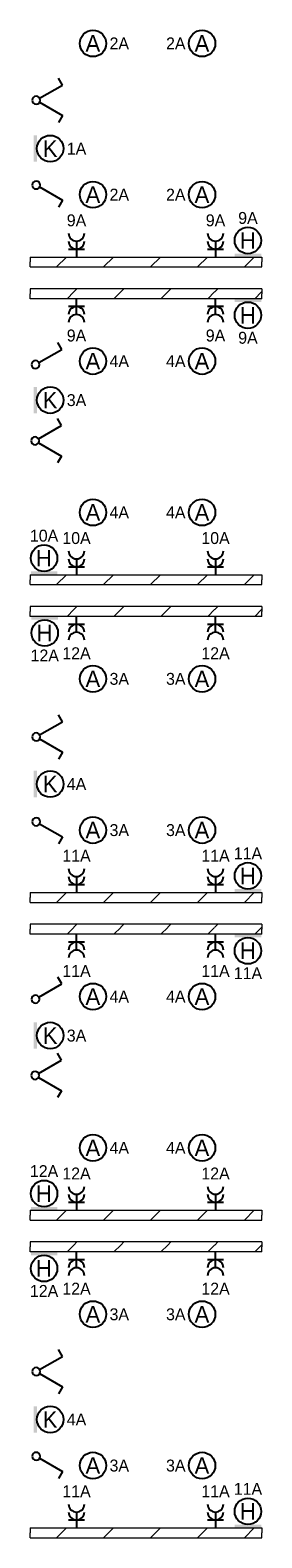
# Model space of a CAD drawing. Header units: millimetres. Extents: x 2866 to 82825, y 5804 to 55791.
# Tile 27 of 28: x 51998 to 55498, y 8095 to 30872. Entities that reach past the tile are written whole.
import ezdxf
from ezdxf.enums import TextEntityAlignment as Align

# ---------------------------------------------------------------- set-up
doc = ezdxf.new("R2010")
doc.units = ezdxf.units.MM
for name, color, linetype, lineweight in [('Level 14', 1, 'Continuous', 0), ('Level 16', 1, 'Continuous', 0), ('Level 18', 1, 'Continuous', 0), ('Level 19', 1, 'Continuous', 0)]:
    doc.layers.add(name, color=color, linetype=linetype, lineweight=lineweight)
doc.styles.add('Style-WORKING', font='WORKING.shx')

# ---------------------------------------------------------------- blocks, each defined once
blk = doc.blocks.new('EA8')
at = {"layer": 'Level 18', "color": 3, "linetype": 'Continuous', "lineweight": 25}
blk.add_circle((2.5, 0), 2, dxfattribs=at)
blk.add_solid([(0.5, -2), (0.5, 2), (0, -2), (0, 2)], dxfattribs=at)
at = {"layer": 'Level 18', "color": 1, "linetype": 'Continuous', "lineweight": 18, "style": 'Style-WORKING'}
blk.add_attdef('EA8_880', text='', height=1.8, dxfattribs=at).set_placement((2.8, 2.5), align=Align.CENTER)
at = {"layer": 'Level 18', "color": 2, "linetype": 'Continuous', "lineweight": 18, "style": 'Style-WORKING'}
blk.add_attdef('EA8_879', text='', height=2.5, dxfattribs=at).set_placement((2.48, 0), align=Align.MIDDLE_CENTER)
at = {"layer": 'Level 18', "color": 1, "linetype": 'Continuous', "lineweight": 18, "style": 'Style-WORKING'}
blk.add_attdef('EA8_882', text='', height=1.8, dxfattribs=at).set_placement((5, 0), align=Align.MIDDLE_LEFT)
blk.add_attdef('EA8_881', text='', height=1.8, dxfattribs=at).set_placement((2.8, -2.5), align=Align.TOP_CENTER)
blk = doc.blocks.new('EA6')
at = {"layer": 'Level 18', "color": 3, "linetype": 'Continuous', "lineweight": 25}
blk.add_circle((0, 2.5), 2, dxfattribs=at)
blk.add_solid([(-2, 0), (2, 0), (-2, 0.5), (2, 0.5)], dxfattribs=at)
at = {"layer": 'Level 18', "color": 1, "linetype": 'Continuous', "lineweight": 18, "style": 'Style-WORKING'}
blk.add_attdef('EA6_887', text='', height=1.8, dxfattribs=at).set_placement((0, 5), align=Align.CENTER)
blk.add_attdef('EA6_888', text='', height=1.8, dxfattribs=at).set_placement((-1.9, 2.5), align=Align.MIDDLE_RIGHT)
at = {"layer": 'Level 18', "color": 2, "linetype": 'Continuous', "lineweight": 18, "style": 'Style-WORKING'}
blk.add_attdef('EA6_886', text='', height=2.5, dxfattribs=at).set_placement((-0.02, 2.5), align=Align.MIDDLE_CENTER)
at = {"layer": 'Level 18', "color": 1, "linetype": 'Continuous', "lineweight": 18, "style": 'Style-WORKING'}
blk.add_attdef('EA6_889', text='', height=1.8, dxfattribs=at).set_placement((2.5, 2.5), align=Align.MIDDLE_LEFT)
blk = doc.blocks.new('EA9')
at = {"layer": 'Level 18', "color": 3, "linetype": 'Continuous', "lineweight": 25}
blk.add_circle((0, -2.5), 2, dxfattribs=at)
blk.add_solid([(-2, -0.5), (2, -0.5), (-2, 0), (2, 0)], dxfattribs=at)
at = {"layer": 'Level 18', "color": 1, "linetype": 'Continuous', "lineweight": 18, "style": 'Style-WORKING'}
blk.add_attdef('EA9_894', text='', height=1.8, dxfattribs=at).set_placement((-1.9, -2.5), align=Align.MIDDLE_RIGHT)
at = {"layer": 'Level 18', "color": 2, "linetype": 'Continuous', "lineweight": 18, "style": 'Style-WORKING'}
blk.add_attdef('EA9_893', text='', height=2.5, dxfattribs=at).set_placement((-0.02, -2.5), align=Align.MIDDLE_CENTER)
at = {"layer": 'Level 18', "color": 1, "linetype": 'Continuous', "lineweight": 18, "style": 'Style-WORKING'}
blk.add_attdef('EA9_895', text='', height=1.8, dxfattribs=at).set_placement((2.5, -2.5), align=Align.MIDDLE_LEFT)
blk.add_attdef('EA9_896', text='', height=1.8, dxfattribs=at).set_placement((0, -5), align=Align.TOP_CENTER)
blk = doc.blocks.new('EC6')
at = {"layer": 'Level 18', "color": 3, "linetype": 'Continuous', "lineweight": 25}
blk.add_circle((0, 0), 2, dxfattribs=at)
at = {"layer": 'Level 18', "color": 1, "linetype": 'Continuous', "lineweight": 18, "style": 'Style-WORKING'}
blk.add_attdef('EC6_900', text='', height=1.8, dxfattribs=at).set_placement((0.3, 2.5), align=Align.CENTER)
blk.add_attdef('EC6_901', text='', height=1.8, dxfattribs=at).set_placement((-1.9, 0), align=Align.MIDDLE_RIGHT)
at = {"layer": 'Level 18', "color": 2, "linetype": 'Continuous', "lineweight": 18, "style": 'Style-WORKING'}
blk.add_attdef('EC6_899', text='', height=2.5, dxfattribs=at).set_placement((-0.02, 0), align=Align.MIDDLE_CENTER)
at = {"layer": 'Level 18', "color": 1, "linetype": 'Continuous', "lineweight": 18, "style": 'Style-WORKING'}
blk.add_attdef('EC6_903', text='', height=1.8, dxfattribs=at).set_placement((2.5, 0), align=Align.MIDDLE_LEFT)
blk.add_attdef('EC6_902', text='', height=1.8, dxfattribs=at).set_placement((0.3, -2.5), align=Align.TOP_CENTER)
blk = doc.blocks.new('EL6_2')
at = {"layer": 'Level 16', "color": 3, "linetype": 'Continuous', "lineweight": 25}
for p, q in [((2.4, 0), (0, 0)), ((1.2, 1.2), (1.2, -1.2))]:
    blk.add_line(p, q, dxfattribs=at)
for centre in [(2.4, 0), (3.6, 0)]:
    blk.add_arc(centre, 1.2, 90, 270, dxfattribs=at)
at = {"layer": 'Level 16', "color": 2, "linetype": 'Continuous', "lineweight": 18, "style": 'Style-WORKING'}
blk.add_attdef('EL6_2_6265', text='', height=1.8, rotation=270, dxfattribs=at).set_placement((4.66, -0.3), align=Align.CENTER)
blk.add_attdef('EL6_2_6266', text='', height=1.8, rotation=90, dxfattribs=at).set_placement((4.66, 0), align=Align.TOP_CENTER)
blk.add_attdef('EL6_2_6268', text='', height=1.8, rotation=180, dxfattribs=at).set_placement((4.06, 0), align=Align.MIDDLE_RIGHT)
blk.add_attdef('EL6_2_6267', text='', height=1.8, dxfattribs=at).set_placement((4.66, 0), align=Align.MIDDLE_LEFT)
blk = doc.blocks.new('EH6_1')
at = {"layer": 'Level 19', "color": 3, "linetype": 'Continuous', "lineweight": 25}
for p, q in [((-2.3, 3.98), (-3.36, 3.38)), ((-0.3, 0.5), (-2.3, 3.98)), ((0.3, 0.5), (2.3, 3.98)), ((2.3, 3.98), (3.34, 3.38))]:
    blk.add_line(p, q, dxfattribs=at)
at = {"layer": 'Level 19', "color": 3, "linetype": 'Continuous', "lineweight": 25, "extrusion": (0, 0, -1)}
blk.add_circle((0.005, 0), 0.6, dxfattribs=at)
at = {"layer": 'Level 19', "color": 1, "linetype": 'Continuous', "lineweight": 0, "style": 'Style-WORKING'}
for tag, p in [('EH6_1_6392', (-2.42, 4.4)), ('EH6_1_6388', (2.42, 4.4))]:
    blk.add_attdef(tag, text='', height=1.8, rotation=270, dxfattribs=at).set_placement(p, align=Align.MIDDLE_RIGHT)
for tag, p in [('EH6_1_6393', (-2.42, 5)), ('EH6_1_6389', (2.42, 5))]:
    blk.add_attdef(tag, text='', height=1.8, rotation=90, dxfattribs=at).set_placement(p, align=Align.MIDDLE_LEFT)
for tag, p in [('EH6_1_6394', (-2.72, 4.5)), ('EH6_1_6390', (2.12, 4.5))]:
    blk.add_attdef(tag, text='', height=1.8, rotation=180, dxfattribs=at).set_placement(p, align=Align.TOP_CENTER)
for tag, p in [('EH6_1_6391', (-2.12, 4.5)), ('EH6_1_6387', (2.72, 4.5))]:
    blk.add_attdef(tag, text='', height=1.8, dxfattribs=at).set_placement(p, align=Align.CENTER)
blk = doc.blocks.new('EH0_2')
at = {"layer": 'Level 19', "color": 3, "linetype": 'Continuous', "lineweight": 25}
for p, q in [((0.3, 0.5), (2.3, 3.98)), ((2.3, 3.98), (3.36, 3.38))]:
    blk.add_line(p, q, dxfattribs=at)
at = {"layer": 'Level 19', "color": 3, "linetype": 'Continuous', "lineweight": 25, "extrusion": (0, 0, -1)}
blk.add_circle((-0.005, 0), 0.6, dxfattribs=at)
at = {"layer": 'Level 19', "color": 1, "linetype": 'Continuous', "lineweight": 0, "style": 'Style-WORKING'}
blk.add_attdef('EH0_2_6400', text='', height=1.8, rotation=270, dxfattribs=at).set_placement((2.42, 4.4), align=Align.MIDDLE_RIGHT)
blk.add_attdef('EH0_2_6401', text='', height=1.8, rotation=90, dxfattribs=at).set_placement((2.42, 5), align=Align.MIDDLE_LEFT)
blk.add_attdef('EH0_2_6402', text='', height=1.8, rotation=180, dxfattribs=at).set_placement((2.12, 4.5), align=Align.TOP_CENTER)
blk.add_attdef('EH0_2_6399', text='', height=1.8, dxfattribs=at).set_placement((2.72, 4.5), align=Align.CENTER)
blk = doc.blocks.new('EH0')
at = {"layer": 'Level 19', "color": 3, "linetype": 'Continuous', "lineweight": 25}
for p, q in [((0.3, 0.5), (2.3, 3.98)), ((2.3, 3.98), (3.34, 3.38))]:
    blk.add_line(p, q, dxfattribs=at)
blk.add_circle((-0.005, 0), 0.6, dxfattribs=at)
at = {"layer": 'Level 19', "color": 1, "linetype": 'Continuous', "lineweight": 0, "style": 'Style-WORKING'}
blk.add_attdef('EH0_6285', text='', height=1.8, rotation=90, dxfattribs=at).set_placement((2.42, 5), align=Align.MIDDLE_LEFT)
blk.add_attdef('EH0_6284', text='', height=1.8, rotation=270, dxfattribs=at).set_placement((2.42, 4.4), align=Align.MIDDLE_RIGHT)
blk.add_attdef('EH0_6286', text='', height=1.8, rotation=180, dxfattribs=at).set_placement((2.12, 4.5), align=Align.TOP_CENTER)
blk.add_attdef('EH0_6283', text='', height=1.8, dxfattribs=at).set_placement((2.72, 4.5), align=Align.CENTER)
blk = doc.blocks.new('EH6')
at = {"layer": 'Level 19', "color": 3, "linetype": 'Continuous', "lineweight": 25}
for p, q in [((-2.3, 3.98), (-3.34, 3.38)), ((-0.3, 0.5), (-2.3, 3.98)), ((0.3, 0.5), (2.3, 3.98)), ((2.3, 3.98), (3.36, 3.38))]:
    blk.add_line(p, q, dxfattribs=at)
blk.add_circle((0.005, 0), 0.6, dxfattribs=at)
at = {"layer": 'Level 19', "color": 1, "linetype": 'Continuous', "lineweight": 0, "style": 'Style-WORKING'}
for tag, p in [('EH6_6299', (-2.42, 5)), ('EH6_6295', (2.42, 5))]:
    blk.add_attdef(tag, text='', height=1.8, rotation=90, dxfattribs=at).set_placement(p, align=Align.MIDDLE_LEFT)
for tag, p in [('EH6_6298', (-2.42, 4.4)), ('EH6_6294', (2.42, 4.4))]:
    blk.add_attdef(tag, text='', height=1.8, rotation=270, dxfattribs=at).set_placement(p, align=Align.MIDDLE_RIGHT)
for tag, p in [('EH6_6300', (-2.72, 4.5)), ('EH6_6296', (2.12, 4.5))]:
    blk.add_attdef(tag, text='', height=1.8, rotation=180, dxfattribs=at).set_placement(p, align=Align.TOP_CENTER)
for tag, p in [('EH6_6297', (-2.12, 4.5)), ('EH6_6293', (2.72, 4.5))]:
    blk.add_attdef(tag, text='', height=1.8, dxfattribs=at).set_placement(p, align=Align.CENTER)

msp = doc.modelspace()

# ---------------------------------------------------------------- hatches: boundary and pattern name
at = {"layer": 'Level 14', "linetype": 'Continuous', "lineweight": 18}
h = msp.add_hatch(dxfattribs=at)
h.set_pattern_fill('EZ7', color=2, style=0, pattern_type=2)
h.set_pattern_definition([(45, (54490.43, 27969.84), (-709, 6e-14), [1001.26, -1.41])])
h.paths.add_polyline_path([(51998, 27295), (55498, 27295), (55498, 27445), (51998, 27445)])
h = msp.add_hatch(dxfattribs=at)
h.set_pattern_fill('EZ7', color=2, style=0, pattern_type=2)
h.set_pattern_definition([(45, (54075.73, 26209.1), (-709, 6e-14), [1001.26, -1.41])])
h.paths.add_polyline_path([(55498, 26965), (51998, 26965), (51998, 26815), (55498, 26815)])
h = msp.add_hatch(dxfattribs=at)
h.set_pattern_fill('EZ7', color=2, style=0, pattern_type=2)
h.set_pattern_definition([(45, (54490.43, 23169.84), (-709, 6e-14), [1001.26, -1.41])])
h.paths.add_polyline_path([(51998, 22495), (55498, 22495), (55498, 22645), (51998, 22645)])
h = msp.add_hatch(dxfattribs=at)
h.set_pattern_fill('EZ7', color=2, style=0, pattern_type=2)
h.set_pattern_definition([(45, (54075.73, 21409.1), (-709, 6e-14), [1001.26, -1.41])])
h.paths.add_polyline_path([(55498, 22165), (51998, 22165), (51998, 22015), (55498, 22015)])
h = msp.add_hatch(dxfattribs=at)
h.set_pattern_fill('EZ7', color=2, style=0, pattern_type=2)
h.set_pattern_definition([(45, (54490.43, 18369.84), (-709, 6e-14), [1001.26, -1.41])])
h.paths.add_polyline_path([(51998, 17695), (55498, 17695), (55498, 17845), (51998, 17845)])
h = msp.add_hatch(dxfattribs=at)
h.set_pattern_fill('EZ7', color=2, style=0, pattern_type=2)
h.set_pattern_definition([(45, (54075.73, 16609.1), (-709, 6e-14), [1001.26, -1.41])])
h.paths.add_polyline_path([(55498, 17365), (51998, 17365), (51998, 17215), (55498, 17215)])
h = msp.add_hatch(dxfattribs=at)
h.set_pattern_fill('EZ7', color=2, style=0, pattern_type=2)
h.set_pattern_definition([(45, (54490.43, 13569.84), (-709, 6e-14), [1001.26, -1.41])])
h.paths.add_polyline_path([(51998, 12895), (55498, 12895), (55498, 13045), (51998, 13045)])
h = msp.add_hatch(dxfattribs=at)
h.set_pattern_fill('EZ7', color=2, style=0, pattern_type=2)
h.set_pattern_definition([(45, (54075.73, 11809.1), (-709, 6e-14), [1001.26, -1.41])])
h.paths.add_polyline_path([(55498, 12565), (51998, 12565), (51998, 12415), (55498, 12415)])
h = msp.add_hatch(dxfattribs=at)
h.set_pattern_fill('EZ7', color=2, style=0, pattern_type=2)
h.set_pattern_definition([(45, (54490.43, 8769.84), (-709, 6e-14), [1001.26, -1.41])])
h.paths.add_polyline_path([(51998, 8095), (55498, 8095), (55498, 8245), (51998, 8245)])

# ---------------------------------------------------------------- linework, layer by layer
at = {"layer": 'Level 14', "color": 3, "linetype": 'CONTINUOUS', "lineweight": 0}
for p, q in [((51998, 27445), (51998, 27370)), ((51998, 27445), (55498, 27445)), ((51998, 27295), (51998, 27370)), ((55498, 27445), (55498, 27370)), ((55498, 27295), (55498, 27370)), ((51998, 27295), (55498, 27295)), ((55498, 26965), (51998, 26965)), ((51998, 26965), (51998, 26890)), ((51998, 26815), (51998, 26890)), ((55498, 26965), (55498, 26890)), ((55498, 26815), (55498, 26890)), ((55498, 26815), (51998, 26815)), ((51998, 22645), (51998, 22570)), ((51998, 22645), (55498, 22645)), ((51998, 22495), (51998, 22570)), ((55498, 22645), (55498, 22570)), ((55498, 22495), (55498, 22570)), ((51998, 22495), (55498, 22495)), ((55498, 22165), (51998, 22165)), ((51998, 22165), (51998, 22090)), ((55498, 22165), (55498, 22090)), ((51998, 22015), (51998, 22090)), ((55498, 22015), (51998, 22015)), ((55498, 22015), (55498, 22090)), ((51998, 17845), (51998, 17770)), ((51998, 17845), (55498, 17845)), ((51998, 17695), (51998, 17770)), ((55498, 17845), (55498, 17770)), ((55498, 17695), (55498, 17770)), ((51998, 17695), (55498, 17695)), ((55498, 17365), (51998, 17365)), ((51998, 17365), (51998, 17290)), ((55498, 17365), (55498, 17290)), ((51998, 17215), (51998, 17290)), ((55498, 17215), (51998, 17215)), ((55498, 17215), (55498, 17290)), ((51998, 13045), (51998, 12970)), ((51998, 13045), (55498, 13045)), ((55498, 13045), (55498, 12970)), ((51998, 12895), (51998, 12970)), ((51998, 12895), (55498, 12895)), ((55498, 12895), (55498, 12970)), ((55498, 12565), (51998, 12565)), ((51998, 12565), (51998, 12490)), ((55498, 12565), (55498, 12490)), ((51998, 12415), (51998, 12490)), ((55498, 12415), (51998, 12415)), ((55498, 12415), (55498, 12490)), ((51998, 8245), (51998, 8170)), ((51998, 8245), (55498, 8245)), ((55498, 8245), (55498, 8170)), ((51998, 8095), (51998, 8170)), ((51998, 8095), (55498, 8095)), ((55498, 8095), (55498, 8170))]:
    msp.add_line(p, q, dxfattribs=at)

# ---------------------------------------------------------------- block references
at = {"layer": 'Level 16', "color": 3, "linetype": 'Continuous', "lineweight": 25}
ref = msp.add_blockref('EL6_2', (52698, 27445), dxfattribs=dict(at, xscale=100, yscale=100, zscale=100, rotation=90))
ref.add_attrib('EL6_2_6265', '9A', dxfattribs={"color": 2, "linetype": 'Continuous', "lineweight": 18, "height": 180, "style": 'Style-WORKING'}).set_placement((52698, 27909), align=Align.CENTER)
ref = msp.add_blockref('EL6_2', (54798, 27445), dxfattribs=dict(at, xscale=100, yscale=100, zscale=100, rotation=90))
ref.add_attrib('EL6_2_6265', '9A', dxfattribs={"color": 2, "linetype": 'Continuous', "lineweight": 18, "height": 180, "style": 'Style-WORKING'}).set_placement((54798, 27909), align=Align.CENTER)
at = {"layer": 'Level 16', "color": 3, "linetype": 'Continuous', "lineweight": 25, "xscale": 100, "yscale": 100, "zscale": 100, "rotation": 270}
for p, values in [((52698, 26815), {'EL6_2_6266': '9A'}), ((54798, 26815), {'EL6_2_6266': '9A'}), ((52698, 22015), {'EL6_2_6266': '12A'}), ((54798, 22015), {'EL6_2_6266': '12A'}), ((52698, 17215), {'EL6_2_6266': '11A'}), ((54798, 17215), {'EL6_2_6266': '11A'}), ((52698, 12415), {'EL6_2_6266': '12A'}), ((54798, 12415), {'EL6_2_6266': '12A'})]:
    msp.add_blockref('EL6_2', p, dxfattribs=at).add_auto_attribs(values)
at = {"layer": 'Level 16', "color": 3, "linetype": 'Continuous', "lineweight": 25}
ref = msp.add_blockref('EL6_2', (52698, 22645), dxfattribs=dict(at, xscale=100, yscale=100, zscale=100, rotation=90))
ref.add_attrib('EL6_2_6265', '10A', dxfattribs={"color": 2, "linetype": 'Continuous', "lineweight": 18, "height": 180, "style": 'Style-WORKING'}).set_placement((52698, 23109), align=Align.CENTER)
ref = msp.add_blockref('EL6_2', (54798, 22645), dxfattribs=dict(at, xscale=100, yscale=100, zscale=100, rotation=90))
ref.add_attrib('EL6_2_6265', '10A', dxfattribs={"color": 2, "linetype": 'Continuous', "lineweight": 18, "height": 180, "style": 'Style-WORKING'}).set_placement((54798, 23109), align=Align.CENTER)
ref = msp.add_blockref('EL6_2', (52698, 17845), dxfattribs=dict(at, xscale=100, yscale=100, zscale=100, rotation=90))
ref.add_attrib('EL6_2_6265', '11A', dxfattribs={"color": 2, "linetype": 'Continuous', "lineweight": 18, "height": 180, "style": 'Style-WORKING'}).set_placement((52698, 18309), align=Align.CENTER)
ref = msp.add_blockref('EL6_2', (54798, 17845), dxfattribs=dict(at, xscale=100, yscale=100, zscale=100, rotation=90))
ref.add_attrib('EL6_2_6265', '11A', dxfattribs={"color": 2, "linetype": 'Continuous', "lineweight": 18, "height": 180, "style": 'Style-WORKING'}).set_placement((54798, 18309), align=Align.CENTER)
ref = msp.add_blockref('EL6_2', (52698, 13045), dxfattribs=dict(at, xscale=100, yscale=100, zscale=100, rotation=90))
ref.add_attrib('EL6_2_6265', '12A', dxfattribs={"color": 2, "linetype": 'Continuous', "lineweight": 18, "height": 180, "style": 'Style-WORKING'}).set_placement((52698, 13509), align=Align.CENTER)
ref = msp.add_blockref('EL6_2', (54798, 13045), dxfattribs=dict(at, xscale=100, yscale=100, zscale=100, rotation=90))
ref.add_attrib('EL6_2_6265', '12A', dxfattribs={"color": 2, "linetype": 'Continuous', "lineweight": 18, "height": 180, "style": 'Style-WORKING'}).set_placement((54798, 13509), align=Align.CENTER)
ref = msp.add_blockref('EL6_2', (52698, 8245), dxfattribs=dict(at, xscale=100, yscale=100, zscale=100, rotation=90))
ref.add_attrib('EL6_2_6265', '11A', dxfattribs={"color": 2, "linetype": 'Continuous', "lineweight": 18, "height": 180, "style": 'Style-WORKING'}).set_placement((52698, 8709), align=Align.CENTER)
ref = msp.add_blockref('EL6_2', (54798, 8245), dxfattribs=dict(at, xscale=100, yscale=100, zscale=100, rotation=90))
ref.add_attrib('EL6_2_6265', '11A', dxfattribs={"color": 2, "linetype": 'Continuous', "lineweight": 18, "height": 180, "style": 'Style-WORKING'}).set_placement((54798, 8709), align=Align.CENTER)
at = {"layer": 'Level 18', "color": 3, "linetype": 'Continuous', "lineweight": 25, "xscale": 100, "yscale": 100, "zscale": 100}
for name, p, values in [('EC6', (52947, 30672), {'EC6_899': 'A', 'EC6_903': '2A'}), ('EA8', (52051, 29083), {'EA8_879': 'K', 'EA8_882': '1A'}), ('EC6', (52947, 28387), {'EC6_899': 'A', 'EC6_903': '2A'}), ('EA6', (55288, 27445), {'EA6_886': 'H', 'EA6_887': '9A'}), ('EA9', (55288, 26815), {'EA9_893': 'H', 'EA9_896': '9A'}), ('EC6', (52947, 25872), {'EC6_899': 'A', 'EC6_903': '4A'}), ('EA8', (52051, 25283), {'EA8_879': 'K', 'EA8_882': '3A'}), ('EC6', (52947, 23587), {'EC6_899': 'A', 'EC6_903': '4A'}), ('EA6', (52208, 22645), {'EA6_886': 'H', 'EA6_887': '10A'}), ('EA9', (52218, 22015), {'EA9_893': 'H', 'EA9_896': '12A'}), ('EC6', (52947, 21072), {'EC6_899': 'A', 'EC6_903': '3A'}), ('EA8', (52051, 19483), {'EA8_879': 'K', 'EA8_882': '4A'}), ('EC6', (52947, 18787), {'EC6_899': 'A', 'EC6_903': '3A'}), ('EA6', (55288, 17845), {'EA6_886': 'H', 'EA6_887': '11A'}), ('EA9', (55288, 17215), {'EA9_893': 'H', 'EA9_896': '11A'}), ('EC6', (52947, 16272), {'EC6_899': 'A', 'EC6_903': '4A'}), ('EA8', (52051, 15683), {'EA8_879': 'K', 'EA8_882': '3A'}), ('EC6', (52947, 13987), {'EC6_899': 'A', 'EC6_903': '4A'}), ('EA6', (52208, 13045), {'EA6_886': 'H', 'EA6_887': '12A'}), ('EA9', (52208, 12415), {'EA9_893': 'H', 'EA9_896': '12A'}), ('EC6', (52947, 11472), {'EC6_899': 'A', 'EC6_903': '3A'}), ('EA8', (52051, 9883), {'EA8_879': 'K', 'EA8_882': '4A'}), ('EC6', (52947, 9187), {'EC6_899': 'A', 'EC6_903': '3A'}), ('EA6', (55288, 8245), {'EA6_886': 'H', 'EA6_887': '11A'})]:
    msp.add_blockref(name, p, dxfattribs=at).add_auto_attribs(values)
at = {"layer": 'Level 18', "color": 3, "linetype": 'Continuous', "lineweight": 25}
ref = msp.add_blockref('EC6', (54595, 30672), dxfattribs=dict(at, xscale=100, yscale=100, zscale=100))
ref.add_attrib('EC6_899', 'A', dxfattribs={"color": 2, "linetype": 'Continuous', "lineweight": 18, "height": 250, "style": 'Style-WORKING'}).set_placement((54593, 30672), align=Align.MIDDLE_CENTER)
ref.add_attrib('EC6_901', '2A', dxfattribs={"color": 1, "linetype": 'Continuous', "lineweight": 18, "height": 180, "style": 'Style-WORKING'}).set_placement((54345, 30672), align=Align.MIDDLE_RIGHT)
ref = msp.add_blockref('EC6', (54595, 28387), dxfattribs=dict(at, xscale=100, yscale=100, zscale=100))
ref.add_attrib('EC6_899', 'A', dxfattribs={"color": 2, "linetype": 'Continuous', "lineweight": 18, "height": 250, "style": 'Style-WORKING'}).set_placement((54593, 28387), align=Align.MIDDLE_CENTER)
ref.add_attrib('EC6_901', '2A', dxfattribs={"color": 1, "linetype": 'Continuous', "lineweight": 18, "height": 180, "style": 'Style-WORKING'}).set_placement((54345, 28387), align=Align.MIDDLE_RIGHT)
ref = msp.add_blockref('EC6', (54595, 25872), dxfattribs=dict(at, xscale=100, yscale=100, zscale=100))
ref.add_attrib('EC6_899', 'A', dxfattribs={"color": 2, "linetype": 'Continuous', "lineweight": 18, "height": 250, "style": 'Style-WORKING'}).set_placement((54593, 25872), align=Align.MIDDLE_CENTER)
ref.add_attrib('EC6_901', '4A', dxfattribs={"color": 1, "linetype": 'Continuous', "lineweight": 18, "height": 180, "style": 'Style-WORKING'}).set_placement((54345, 25872), align=Align.MIDDLE_RIGHT)
ref = msp.add_blockref('EC6', (54595, 23587), dxfattribs=dict(at, xscale=100, yscale=100, zscale=100))
ref.add_attrib('EC6_899', 'A', dxfattribs={"color": 2, "linetype": 'Continuous', "lineweight": 18, "height": 250, "style": 'Style-WORKING'}).set_placement((54593, 23587), align=Align.MIDDLE_CENTER)
ref.add_attrib('EC6_901', '4A', dxfattribs={"color": 1, "linetype": 'Continuous', "lineweight": 18, "height": 180, "style": 'Style-WORKING'}).set_placement((54345, 23587), align=Align.MIDDLE_RIGHT)
ref = msp.add_blockref('EC6', (54595, 21072), dxfattribs=dict(at, xscale=100, yscale=100, zscale=100))
ref.add_attrib('EC6_899', 'A', dxfattribs={"color": 2, "linetype": 'Continuous', "lineweight": 18, "height": 250, "style": 'Style-WORKING'}).set_placement((54593, 21072), align=Align.MIDDLE_CENTER)
ref.add_attrib('EC6_901', '3A', dxfattribs={"color": 1, "linetype": 'Continuous', "lineweight": 18, "height": 180, "style": 'Style-WORKING'}).set_placement((54345, 21072), align=Align.MIDDLE_RIGHT)
ref = msp.add_blockref('EC6', (54595, 18787), dxfattribs=dict(at, xscale=100, yscale=100, zscale=100))
ref.add_attrib('EC6_899', 'A', dxfattribs={"color": 2, "linetype": 'Continuous', "lineweight": 18, "height": 250, "style": 'Style-WORKING'}).set_placement((54593, 18787), align=Align.MIDDLE_CENTER)
ref.add_attrib('EC6_901', '3A', dxfattribs={"color": 1, "linetype": 'Continuous', "lineweight": 18, "height": 180, "style": 'Style-WORKING'}).set_placement((54345, 18787), align=Align.MIDDLE_RIGHT)
ref = msp.add_blockref('EC6', (54595, 16272), dxfattribs=dict(at, xscale=100, yscale=100, zscale=100))
ref.add_attrib('EC6_899', 'A', dxfattribs={"color": 2, "linetype": 'Continuous', "lineweight": 18, "height": 250, "style": 'Style-WORKING'}).set_placement((54593, 16272), align=Align.MIDDLE_CENTER)
ref.add_attrib('EC6_901', '4A', dxfattribs={"color": 1, "linetype": 'Continuous', "lineweight": 18, "height": 180, "style": 'Style-WORKING'}).set_placement((54345, 16272), align=Align.MIDDLE_RIGHT)
ref = msp.add_blockref('EC6', (54595, 13987), dxfattribs=dict(at, xscale=100, yscale=100, zscale=100))
ref.add_attrib('EC6_899', 'A', dxfattribs={"color": 2, "linetype": 'Continuous', "lineweight": 18, "height": 250, "style": 'Style-WORKING'}).set_placement((54593, 13987), align=Align.MIDDLE_CENTER)
ref.add_attrib('EC6_901', '4A', dxfattribs={"color": 1, "linetype": 'Continuous', "lineweight": 18, "height": 180, "style": 'Style-WORKING'}).set_placement((54345, 13987), align=Align.MIDDLE_RIGHT)
ref = msp.add_blockref('EC6', (54595, 11472), dxfattribs=dict(at, xscale=100, yscale=100, zscale=100))
ref.add_attrib('EC6_899', 'A', dxfattribs={"color": 2, "linetype": 'Continuous', "lineweight": 18, "height": 250, "style": 'Style-WORKING'}).set_placement((54593, 11472), align=Align.MIDDLE_CENTER)
ref.add_attrib('EC6_901', '3A', dxfattribs={"color": 1, "linetype": 'Continuous', "lineweight": 18, "height": 180, "style": 'Style-WORKING'}).set_placement((54345, 11472), align=Align.MIDDLE_RIGHT)
ref = msp.add_blockref('EC6', (54595, 9187), dxfattribs=dict(at, xscale=100, yscale=100, zscale=100))
ref.add_attrib('EC6_899', 'A', dxfattribs={"color": 2, "linetype": 'Continuous', "lineweight": 18, "height": 250, "style": 'Style-WORKING'}).set_placement((54593, 9187), align=Align.MIDDLE_CENTER)
ref.add_attrib('EC6_901', '3A', dxfattribs={"color": 1, "linetype": 'Continuous', "lineweight": 18, "height": 180, "style": 'Style-WORKING'}).set_placement((54345, 9187), align=Align.MIDDLE_RIGHT)
at = {"layer": 'Level 19', "color": 3, "linetype": 'Continuous', "lineweight": 25, "xscale": 100, "yscale": 100, "zscale": 100, "rotation": 270}
for name, p in [('EH6_1', (52089, 29813)), ('EH0_2', (52089, 28533)), ('EH6_1', (52089, 20194)), ('EH0_2', (52089, 18914)), ('EH6_1', (52089, 10606)), ('EH0_2', (52089, 9327))]:
    msp.add_blockref(name, p, dxfattribs=at)
at = {"layer": 'Level 19', "color": 3, "linetype": 'Continuous', "lineweight": 25, "extrusion": (0, 0, -1), "xscale": 100, "yscale": 100, "zscale": 100, "rotation": 90}
for name, p in [('EH0', (-52078, 25820)), ('EH6', (-52072, 24667)), ('EH0', (-52078, 16233)), ('EH6', (-52072, 15080))]:
    msp.add_blockref(name, p, dxfattribs=at)

doc.saveas('drawing.dxf')
